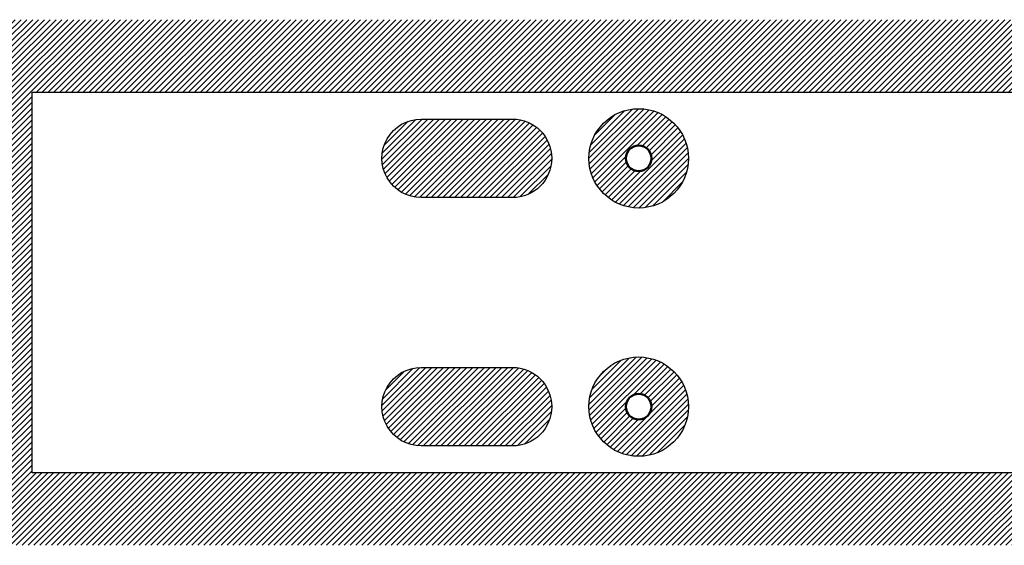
# Model space of a CAD drawing. Header units: millimetres. Extents: x 0 to 1830, y -127 to 0.
# Tile 4 of 6: x 918 to 1156, y -127 to 0. Entities that reach past the tile are written whole.
import ezdxf

# ---------------------------------------------------------------- set-up
doc = ezdxf.new("R2010")
doc.units = ezdxf.units.MM
for name, color, linetype, true_color in [('SkLO BORDER OF DRILLING AREA', 96, 'Continuous', 0x007f00), ('SkLO MOUNTING HOLES', 192, 'Continuous', 0x7d26cd), ('SkLO NO DRILLING AREA', 12, 'Continuous', 0xc80000)]:
    doc.layers.add(name, color=color, linetype=linetype, true_color=true_color)
pattern_1 = [(45, (11020.7304, 127), (-0.70710678, 0.70710678), [])]

msp = doc.modelspace()

# ---------------------------------------------------------------- hatches: boundary and pattern name
at = {"layer": 'SkLO NO DRILLING AREA'}
h = msp.add_hatch(dxfattribs=at)
h.set_pattern_fill('Hatch1', color=256, scale=8, angle=45, style=0, pattern_type=2)
h.set_pattern_definition([(45, (13048.8838, 254), (-0.70710678, 0.70710678), [])])
h.paths.add_polyline_path([(915, 0), (1830, 0), (1830, -127), (915, -127)], flags=0)
h.paths.add_polyline_path([(921, -17.5), (1812.5, -17.5), (1812.5, -109.5), (921, -109.5)], flags=0)
h = msp.add_hatch(dxfattribs=at)
h.set_pattern_fill('Hatch1', color=256, scale=8, angle=45, style=0, pattern_type=2)
h.set_pattern_definition(pattern_1)
h.paths.add_polyline_path([(1079.5, -33.5), (1079.5, -33.29), (1079.49, -33.08), (1079.48, -32.87), (1079.47, -32.67), (1079.45, -32.46), (1079.43, -32.25), (1079.41, -32.04), (1079.38, -31.83), (1079.35, -31.63), (1079.32, -31.42), (1079.28, -31.22), (1079.24, -31.01), (1079.19, -30.81), (1079.15, -30.6), (1079.09, -30.4), (1079.04, -30.2), (1078.98, -30), (1078.92, -29.8), (1078.85, -29.6), (1078.78, -29.41), (1078.71, -29.21), (1078.63, -29.02), (1078.55, -28.82), (1078.47, -28.63), (1078.38, -28.44), (1078.29, -28.25), (1078.2, -28.07), (1078.1, -27.88), (1078, -27.7), (1077.9, -27.52), (1077.8, -27.33), (1077.69, -27.16), (1077.57, -26.98), (1077.46, -26.81), (1077.34, -26.63), (1077.22, -26.46), (1077.1, -26.3), (1076.97, -26.13), (1076.84, -25.97), (1076.71, -25.8), (1076.57, -25.65), (1076.43, -25.49), (1076.29, -25.33), (1076.15, -25.18), (1076, -25.03), (1075.86, -24.89), (1075.7, -24.74), (1075.55, -24.6), (1075.39, -24.46), (1075.24, -24.33), (1075.07, -24.19), (1074.91, -24.06), (1074.75, -23.93), (1074.58, -23.81), (1074.41, -23.69), (1074.24, -23.57), (1074.06, -23.45), (1073.89, -23.34), (1073.71, -23.23), (1073.53, -23.13), (1073.35, -23.02), (1073.17, -22.92), (1072.98, -22.82), (1072.79, -22.73), (1072.61, -22.64), (1072.42, -22.55), (1072.22, -22.47), (1072.03, -22.39), (1071.84, -22.31), (1071.64, -22.24), (1071.45, -22.17), (1071.25, -22.1), (1071.05, -22.04), (1070.85, -21.98), (1070.65, -21.92), (1070.45, -21.87), (1070.24, -21.82), (1070.04, -21.77), (1069.83, -21.73), (1069.63, -21.69), (1069.42, -21.66), (1069.22, -21.62), (1069.01, -21.6), (1068.8, -21.57), (1068.59, -21.55), (1068.39, -21.53), (1068.18, -21.52), (1067.97, -21.51), (1067.76, -21.5), (1067.55, -21.5), (1067.34, -21.5), (1067.13, -21.51), (1066.93, -21.51), (1066.72, -21.53), (1066.51, -21.54), (1066.3, -21.56), (1066.09, -21.58), (1065.89, -21.61), (1065.68, -21.64), (1065.47, -21.67), (1065.27, -21.71), (1065.06, -21.75), (1064.86, -21.79), (1064.66, -21.84), (1064.45, -21.89), (1064.25, -21.95), (1064.05, -22.01), (1063.85, -22.07), (1063.65, -22.13), (1063.46, -22.2), (1063.26, -22.27), (1063.07, -22.35), (1062.87, -22.43), (1062.68, -22.51), (1062.49, -22.6), (1062.3, -22.69), (1062.11, -22.78), (1061.93, -22.87), (1061.74, -22.97), (1061.56, -23.07), (1061.38, -23.18), (1061.2, -23.29), (1061.02, -23.4), (1060.85, -23.51), (1060.68, -23.63), (1060.51, -23.75), (1060.34, -23.87), (1060.17, -24), (1060.01, -24.13), (1059.84, -24.26), (1059.68, -24.39), (1059.53, -24.53), (1059.37, -24.67), (1059.22, -24.81), (1059.07, -24.96), (1058.92, -25.11), (1058.78, -25.26), (1058.64, -25.41), (1058.5, -25.57), (1058.36, -25.72), (1058.23, -25.88), (1058.09, -26.05), (1057.97, -26.21), (1057.84, -26.38), (1057.72, -26.55), (1057.6, -26.72), (1057.48, -26.89), (1057.37, -27.07), (1057.26, -27.25), (1057.15, -27.42), (1057.05, -27.61), (1056.95, -27.79), (1056.85, -27.97), (1056.75, -28.16), (1056.66, -28.35), (1056.57, -28.54), (1056.49, -28.73), (1056.41, -28.92), (1056.33, -29.11), (1056.26, -29.31), (1056.18, -29.5), (1056.12, -29.7), (1056.05, -29.9), (1055.99, -30.1), (1055.93, -30.3), (1055.88, -30.5), (1055.83, -30.71), (1055.78, -30.91), (1055.74, -31.11), (1055.7, -31.32), (1055.66, -31.52), (1055.63, -31.73), (1055.6, -31.94), (1055.58, -32.15), (1055.55, -32.35), (1055.54, -32.56), (1055.52, -32.77), (1055.51, -32.98), (1055.5, -33.19), (1055.5, -33.4), (1055.5, -33.6), (1055.5, -33.81), (1055.51, -34.02), (1055.52, -34.23), (1055.54, -34.44), (1055.55, -34.65), (1055.58, -34.85), (1055.6, -35.06), (1055.63, -35.27), (1055.66, -35.48), (1055.7, -35.68), (1055.74, -35.89), (1055.78, -36.09), (1055.83, -36.29), (1055.88, -36.5), (1055.93, -36.7), (1055.99, -36.9), (1056.05, -37.1), (1056.12, -37.3), (1056.18, -37.5), (1056.26, -37.69), (1056.33, -37.89), (1056.41, -38.08), (1056.49, -38.27), (1056.57, -38.46), (1056.66, -38.65), (1056.75, -38.84), (1056.85, -39.03), (1056.95, -39.21), (1057.05, -39.39), (1057.15, -39.58), (1057.26, -39.75), (1057.37, -39.93), (1057.48, -40.11), (1057.6, -40.28), (1057.72, -40.45), (1057.84, -40.62), (1057.97, -40.79), (1058.09, -40.95), (1058.23, -41.12), (1058.36, -41.28), (1058.5, -41.43), (1058.64, -41.59), (1058.78, -41.74), (1058.92, -41.89), (1059.07, -42.04), (1059.22, -42.19), (1059.37, -42.33), (1059.53, -42.47), (1059.68, -42.61), (1059.84, -42.74), (1060.01, -42.87), (1060.17, -43), (1060.34, -43.13), (1060.51, -43.25), (1060.68, -43.37), (1060.85, -43.49), (1061.02, -43.6), (1061.2, -43.71), (1061.38, -43.82), (1061.56, -43.93), (1061.74, -44.03), (1061.93, -44.13), (1062.11, -44.22), (1062.3, -44.31), (1062.49, -44.4), (1062.68, -44.49), (1062.87, -44.57), (1063.07, -44.65), (1063.26, -44.73), (1063.46, -44.8), (1063.65, -44.87), (1063.85, -44.93), (1064.05, -44.99), (1064.25, -45.05), (1064.45, -45.11), (1064.66, -45.16), (1064.86, -45.21), (1065.06, -45.25), (1065.27, -45.29), (1065.47, -45.33), (1065.68, -45.36), (1065.89, -45.39), (1066.09, -45.42), (1066.3, -45.44), (1066.51, -45.46), (1066.72, -45.47), (1066.93, -45.49), (1067.13, -45.49), (1067.34, -45.5), (1067.55, -45.5), (1067.76, -45.5), (1067.97, -45.49), (1068.18, -45.48), (1068.39, -45.47), (1068.59, -45.45), (1068.8, -45.43), (1069.01, -45.4), (1069.22, -45.38), (1069.42, -45.34), (1069.63, -45.31), (1069.83, -45.27), (1070.04, -45.23), (1070.24, -45.18), (1070.45, -45.13), (1070.65, -45.08), (1070.85, -45.02), (1071.05, -44.96), (1071.25, -44.9), (1071.45, -44.83), (1071.64, -44.76), (1071.84, -44.69), (1072.03, -44.61), (1072.22, -44.53), (1072.42, -44.45), (1072.61, -44.36), (1072.79, -44.27), (1072.98, -44.18), (1073.17, -44.08), (1073.35, -43.98), (1073.53, -43.87), (1073.71, -43.77), (1073.89, -43.66), (1074.06, -43.55), (1074.24, -43.43), (1074.41, -43.31), (1074.58, -43.19), (1074.75, -43.07), (1074.91, -42.94), (1075.07, -42.81), (1075.24, -42.67), (1075.39, -42.54), (1075.55, -42.4), (1075.7, -42.26), (1075.86, -42.11), (1076, -41.97), (1076.15, -41.82), (1076.29, -41.67), (1076.43, -41.51), (1076.57, -41.35), (1076.71, -41.2), (1076.84, -41.03), (1076.97, -40.87), (1077.1, -40.7), (1077.22, -40.54), (1077.34, -40.37), (1077.46, -40.19), (1077.57, -40.02), (1077.69, -39.84), (1077.8, -39.67), (1077.9, -39.48), (1078, -39.3), (1078.1, -39.12), (1078.2, -38.93), (1078.29, -38.75), (1078.38, -38.56), (1078.47, -38.37), (1078.55, -38.18), (1078.63, -37.98), (1078.71, -37.79), (1078.78, -37.59), (1078.85, -37.4), (1078.92, -37.2), (1078.98, -37), (1079.04, -36.8), (1079.09, -36.6), (1079.15, -36.4), (1079.19, -36.19), (1079.24, -35.99), (1079.28, -35.78), (1079.32, -35.58), (1079.35, -35.37), (1079.38, -35.17), (1079.41, -34.96), (1079.43, -34.75), (1079.45, -34.54), (1079.47, -34.33), (1079.48, -34.13), (1079.49, -33.92), (1079.5, -33.71)], flags=0)
h.paths.add_polyline_path([(1070.6, -33.5), (1070.6, -33.55), (1070.6, -33.61), (1070.6, -33.66), (1070.59, -33.72), (1070.59, -33.77), (1070.58, -33.82), (1070.58, -33.88), (1070.57, -33.93), (1070.56, -33.98), (1070.55, -34.04), (1070.54, -34.09), (1070.53, -34.14), (1070.52, -34.2), (1070.51, -34.25), (1070.49, -34.3), (1070.48, -34.35), (1070.47, -34.4), (1070.45, -34.46), (1070.43, -34.51), (1070.41, -34.56), (1070.4, -34.61), (1070.38, -34.66), (1070.35, -34.71), (1070.33, -34.76), (1070.31, -34.81), (1070.29, -34.86), (1070.26, -34.9), (1070.24, -34.95), (1070.21, -35), (1070.19, -35.05), (1070.16, -35.09), (1070.13, -35.14), (1070.1, -35.18), (1070.07, -35.23), (1070.04, -35.27), (1070.01, -35.32), (1069.98, -35.36), (1069.95, -35.4), (1069.91, -35.45), (1069.88, -35.49), (1069.84, -35.53), (1069.81, -35.57), (1069.77, -35.61), (1069.73, -35.65), (1069.7, -35.69), (1069.66, -35.73), (1069.62, -35.76), (1069.58, -35.8), (1069.54, -35.83), (1069.5, -35.87), (1069.46, -35.9), (1069.41, -35.94), (1069.37, -35.97), (1069.33, -36), (1069.28, -36.03), (1069.24, -36.07), (1069.2, -36.1), (1069.15, -36.12), (1069.1, -36.15), (1069.06, -36.18), (1069.01, -36.21), (1068.96, -36.23), (1068.92, -36.26), (1068.87, -36.28), (1068.82, -36.31), (1068.77, -36.33), (1068.72, -36.35), (1068.67, -36.37), (1068.62, -36.39), (1068.57, -36.41), (1068.52, -36.43), (1068.47, -36.44), (1068.42, -36.46), (1068.37, -36.48), (1068.31, -36.49), (1068.26, -36.51), (1068.21, -36.52), (1068.16, -36.53), (1068.1, -36.54), (1068.05, -36.55), (1068, -36.56), (1067.94, -36.57), (1067.89, -36.58), (1067.84, -36.58), (1067.78, -36.59), (1067.73, -36.59), (1067.68, -36.6), (1067.62, -36.6), (1067.57, -36.6), (1067.51, -36.6), (1067.46, -36.6), (1067.41, -36.6), (1067.35, -36.6), (1067.3, -36.59), (1067.24, -36.59), (1067.19, -36.58), (1067.14, -36.58), (1067.08, -36.57), (1067.03, -36.56), (1066.98, -36.56), (1066.92, -36.55), (1066.87, -36.54), (1066.82, -36.52), (1066.77, -36.51), (1066.71, -36.5), (1066.66, -36.48), (1066.61, -36.47), (1066.56, -36.45), (1066.51, -36.44), (1066.46, -36.42), (1066.4, -36.4), (1066.35, -36.38), (1066.3, -36.36), (1066.25, -36.34), (1066.21, -36.32), (1066.16, -36.29), (1066.11, -36.27), (1066.06, -36.25), (1066.01, -36.22), (1065.97, -36.19), (1065.92, -36.17), (1065.87, -36.14), (1065.83, -36.11), (1065.78, -36.08), (1065.74, -36.05), (1065.69, -36.02), (1065.65, -35.99), (1065.61, -35.95), (1065.56, -35.92), (1065.52, -35.89), (1065.48, -35.85), (1065.44, -35.82), (1065.4, -35.78), (1065.36, -35.74), (1065.32, -35.71), (1065.28, -35.67), (1065.25, -35.63), (1065.21, -35.59), (1065.17, -35.55), (1065.14, -35.51), (1065.1, -35.47), (1065.07, -35.43), (1065.04, -35.38), (1065, -35.34), (1064.97, -35.3), (1064.94, -35.25), (1064.91, -35.21), (1064.88, -35.16), (1064.85, -35.12), (1064.83, -35.07), (1064.8, -35.02), (1064.77, -34.98), (1064.75, -34.93), (1064.72, -34.88), (1064.7, -34.83), (1064.68, -34.78), (1064.66, -34.73), (1064.63, -34.68), (1064.61, -34.63), (1064.6, -34.58), (1064.58, -34.53), (1064.56, -34.48), (1064.54, -34.43), (1064.53, -34.38), (1064.51, -34.33), (1064.5, -34.27), (1064.49, -34.22), (1064.47, -34.17), (1064.46, -34.12), (1064.45, -34.06), (1064.44, -34.01), (1064.43, -33.96), (1064.43, -33.9), (1064.42, -33.85), (1064.41, -33.8), (1064.41, -33.74), (1064.41, -33.69), (1064.4, -33.63), (1064.4, -33.58), (1064.4, -33.53), (1064.4, -33.47), (1064.4, -33.42), (1064.4, -33.37), (1064.41, -33.31), (1064.41, -33.26), (1064.41, -33.2), (1064.42, -33.15), (1064.43, -33.1), (1064.43, -33.04), (1064.44, -32.99), (1064.45, -32.94), (1064.46, -32.88), (1064.47, -32.83), (1064.49, -32.78), (1064.5, -32.73), (1064.51, -32.67), (1064.53, -32.62), (1064.54, -32.57), (1064.56, -32.52), (1064.58, -32.47), (1064.6, -32.42), (1064.61, -32.37), (1064.63, -32.32), (1064.66, -32.27), (1064.68, -32.22), (1064.7, -32.17), (1064.72, -32.12), (1064.75, -32.07), (1064.77, -32.02), (1064.8, -31.98), (1064.83, -31.93), (1064.85, -31.88), (1064.88, -31.84), (1064.91, -31.79), (1064.94, -31.75), (1064.97, -31.7), (1065, -31.66), (1065.04, -31.62), (1065.07, -31.57), (1065.1, -31.53), (1065.14, -31.49), (1065.17, -31.45), (1065.21, -31.41), (1065.25, -31.37), (1065.28, -31.33), (1065.32, -31.29), (1065.36, -31.26), (1065.4, -31.22), (1065.44, -31.18), (1065.48, -31.15), (1065.52, -31.11), (1065.56, -31.08), (1065.61, -31.05), (1065.65, -31.01), (1065.69, -30.98), (1065.74, -30.95), (1065.78, -30.92), (1065.83, -30.89), (1065.87, -30.86), (1065.92, -30.83), (1065.97, -30.81), (1066.01, -30.78), (1066.06, -30.75), (1066.11, -30.73), (1066.16, -30.71), (1066.21, -30.68), (1066.25, -30.66), (1066.3, -30.64), (1066.35, -30.62), (1066.4, -30.6), (1066.46, -30.58), (1066.51, -30.56), (1066.56, -30.55), (1066.61, -30.53), (1066.66, -30.52), (1066.71, -30.5), (1066.77, -30.49), (1066.82, -30.48), (1066.87, -30.46), (1066.92, -30.45), (1066.98, -30.44), (1067.03, -30.44), (1067.08, -30.43), (1067.14, -30.42), (1067.19, -30.42), (1067.24, -30.41), (1067.3, -30.41), (1067.35, -30.4), (1067.41, -30.4), (1067.46, -30.4), (1067.51, -30.4), (1067.57, -30.4), (1067.62, -30.4), (1067.68, -30.4), (1067.73, -30.41), (1067.78, -30.41), (1067.84, -30.42), (1067.89, -30.42), (1067.94, -30.43), (1068, -30.44), (1068.05, -30.45), (1068.1, -30.46), (1068.16, -30.47), (1068.21, -30.48), (1068.26, -30.49), (1068.31, -30.51), (1068.37, -30.52), (1068.42, -30.54), (1068.47, -30.56), (1068.52, -30.57), (1068.57, -30.59), (1068.62, -30.61), (1068.67, -30.63), (1068.72, -30.65), (1068.77, -30.67), (1068.82, -30.69), (1068.87, -30.72), (1068.92, -30.74), (1068.96, -30.77), (1069.01, -30.79), (1069.06, -30.82), (1069.1, -30.85), (1069.15, -30.88), (1069.2, -30.9), (1069.24, -30.93), (1069.28, -30.97), (1069.33, -31), (1069.37, -31.03), (1069.41, -31.06), (1069.46, -31.1), (1069.5, -31.13), (1069.54, -31.17), (1069.58, -31.2), (1069.62, -31.24), (1069.66, -31.27), (1069.7, -31.31), (1069.73, -31.35), (1069.77, -31.39), (1069.81, -31.43), (1069.84, -31.47), (1069.88, -31.51), (1069.91, -31.55), (1069.95, -31.6), (1069.98, -31.64), (1070.01, -31.68), (1070.04, -31.73), (1070.07, -31.77), (1070.1, -31.82), (1070.13, -31.86), (1070.16, -31.91), (1070.19, -31.95), (1070.21, -32), (1070.24, -32.05), (1070.26, -32.1), (1070.29, -32.14), (1070.31, -32.19), (1070.33, -32.24), (1070.35, -32.29), (1070.38, -32.34), (1070.4, -32.39), (1070.41, -32.44), (1070.43, -32.49), (1070.45, -32.54), (1070.47, -32.6), (1070.48, -32.65), (1070.49, -32.7), (1070.51, -32.75), (1070.52, -32.8), (1070.53, -32.86), (1070.54, -32.91), (1070.55, -32.96), (1070.56, -33.02), (1070.57, -33.07), (1070.58, -33.12), (1070.58, -33.18), (1070.59, -33.23), (1070.59, -33.28), (1070.6, -33.34), (1070.6, -33.39), (1070.6, -33.45)], flags=0)
h = msp.add_hatch(dxfattribs=at)
h.set_pattern_fill('Hatch1', color=256, scale=8, angle=45, style=0, pattern_type=2)
h.set_pattern_definition([(45, (13048.8838, 259), (-0.70710678, 0.70710678), [])])
h.paths.add_polyline_path([(1015, -24), (1037, -24), (1037.11, -24), (1037.23, -24), (1037.34, -24.01), (1037.46, -24.01), (1037.57, -24.02), (1037.69, -24.02), (1037.8, -24.03), (1037.92, -24.04), (1038.03, -24.06), (1038.15, -24.07), (1038.26, -24.08), (1038.38, -24.1), (1038.49, -24.12), (1038.61, -24.14), (1038.72, -24.16), (1038.84, -24.18), (1038.95, -24.2), (1039.06, -24.23), (1039.18, -24.25), (1039.29, -24.28), (1039.41, -24.31), (1039.52, -24.34), (1039.63, -24.37), (1039.75, -24.41), (1039.86, -24.44), (1039.97, -24.48), (1040.08, -24.51), (1040.19, -24.55), (1040.31, -24.59), (1040.42, -24.64), (1040.53, -24.68), (1040.64, -24.72), (1040.74, -24.77), (1040.85, -24.82), (1040.96, -24.86), (1041.07, -24.91), (1041.17, -24.97), (1041.28, -25.02), (1041.38, -25.07), (1041.49, -25.13), (1041.59, -25.18), (1041.69, -25.24), (1041.8, -25.3), (1041.9, -25.36), (1042, -25.42), (1042.1, -25.48), (1042.2, -25.55), (1042.29, -25.61), (1042.39, -25.68), (1042.49, -25.74), (1042.58, -25.81), (1042.67, -25.88), (1042.77, -25.95), (1042.86, -26.02), (1042.95, -26.09), (1043.04, -26.17), (1043.13, -26.24), (1043.22, -26.32), (1043.3, -26.39), (1043.39, -26.47), (1043.47, -26.55), (1043.55, -26.62), (1043.64, -26.7), (1043.72, -26.78), (1043.8, -26.86), (1043.88, -26.95), (1043.95, -27.03), (1044.03, -27.11), (1044.11, -27.2), (1044.18, -27.28), (1044.26, -27.37), (1044.33, -27.46), (1044.41, -27.55), (1044.48, -27.64), (1044.55, -27.73), (1044.62, -27.83), (1044.69, -27.92), (1044.76, -28.01), (1044.82, -28.11), (1044.89, -28.21), (1044.95, -28.3), (1045.02, -28.4), (1045.08, -28.5), (1045.14, -28.6), (1045.2, -28.7), (1045.26, -28.81), (1045.32, -28.91), (1045.37, -29.01), (1045.43, -29.12), (1045.48, -29.22), (1045.53, -29.33), (1045.59, -29.43), (1045.64, -29.54), (1045.68, -29.65), (1045.73, -29.76), (1045.78, -29.86), (1045.82, -29.97), (1045.86, -30.08), (1045.91, -30.19), (1045.95, -30.31), (1045.99, -30.42), (1046.02, -30.53), (1046.06, -30.64), (1046.09, -30.75), (1046.13, -30.87), (1046.16, -30.98), (1046.19, -31.09), (1046.22, -31.21), (1046.25, -31.32), (1046.27, -31.44), (1046.3, -31.55), (1046.32, -31.66), (1046.34, -31.78), (1046.36, -31.89), (1046.38, -32.01), (1046.4, -32.12), (1046.42, -32.24), (1046.43, -32.35), (1046.44, -32.47), (1046.46, -32.58), (1046.47, -32.7), (1046.48, -32.81), (1046.48, -32.93), (1046.49, -33.04), (1046.49, -33.16), (1046.5, -33.27), (1046.5, -33.39), (1046.5, -33.5), (1046.5, -33.61), (1046.5, -33.73), (1046.49, -33.84), (1046.49, -33.96), (1046.48, -34.07), (1046.48, -34.19), (1046.47, -34.3), (1046.46, -34.42), (1046.44, -34.53), (1046.43, -34.65), (1046.42, -34.76), (1046.4, -34.88), (1046.38, -34.99), (1046.36, -35.11), (1046.34, -35.22), (1046.32, -35.34), (1046.3, -35.45), (1046.27, -35.56), (1046.25, -35.68), (1046.22, -35.79), (1046.19, -35.91), (1046.16, -36.02), (1046.13, -36.13), (1046.09, -36.25), (1046.06, -36.36), (1046.02, -36.47), (1045.99, -36.58), (1045.95, -36.69), (1045.91, -36.81), (1045.86, -36.92), (1045.82, -37.03), (1045.78, -37.14), (1045.73, -37.24), (1045.68, -37.35), (1045.64, -37.46), (1045.59, -37.57), (1045.53, -37.67), (1045.48, -37.78), (1045.43, -37.88), (1045.37, -37.99), (1045.32, -38.09), (1045.26, -38.19), (1045.2, -38.3), (1045.14, -38.4), (1045.08, -38.5), (1045.02, -38.6), (1044.95, -38.7), (1044.89, -38.79), (1044.82, -38.89), (1044.76, -38.99), (1044.69, -39.08), (1044.62, -39.17), (1044.55, -39.27), (1044.48, -39.36), (1044.41, -39.45), (1044.33, -39.54), (1044.26, -39.63), (1044.18, -39.72), (1044.11, -39.8), (1044.03, -39.89), (1043.95, -39.97), (1043.88, -40.05), (1043.8, -40.14), (1043.72, -40.22), (1043.64, -40.3), (1043.55, -40.38), (1043.47, -40.45), (1043.39, -40.53), (1043.3, -40.61), (1043.22, -40.68), (1043.13, -40.76), (1043.04, -40.83), (1042.95, -40.91), (1042.86, -40.98), (1042.77, -41.05), (1042.67, -41.12), (1042.58, -41.19), (1042.49, -41.26), (1042.39, -41.32), (1042.29, -41.39), (1042.2, -41.45), (1042.1, -41.52), (1042, -41.58), (1041.9, -41.64), (1041.8, -41.7), (1041.69, -41.76), (1041.59, -41.82), (1041.49, -41.87), (1041.38, -41.93), (1041.28, -41.98), (1041.17, -42.03), (1041.07, -42.09), (1040.96, -42.14), (1040.85, -42.18), (1040.74, -42.23), (1040.64, -42.28), (1040.53, -42.32), (1040.42, -42.36), (1040.31, -42.41), (1040.19, -42.45), (1040.08, -42.49), (1039.97, -42.52), (1039.86, -42.56), (1039.75, -42.59), (1039.63, -42.63), (1039.52, -42.66), (1039.41, -42.69), (1039.29, -42.72), (1039.18, -42.75), (1039.06, -42.77), (1038.95, -42.8), (1038.84, -42.82), (1038.72, -42.84), (1038.61, -42.86), (1038.49, -42.88), (1038.38, -42.9), (1038.26, -42.92), (1038.15, -42.93), (1038.03, -42.94), (1037.92, -42.96), (1037.8, -42.97), (1037.69, -42.98), (1037.57, -42.98), (1037.46, -42.99), (1037.34, -42.99), (1037.23, -43), (1037.11, -43), (1037, -43), (1015, -43), (1014.89, -43), (1014.77, -43), (1014.66, -42.99), (1014.54, -42.99), (1014.43, -42.98), (1014.31, -42.98), (1014.2, -42.97), (1014.08, -42.96), (1013.97, -42.94), (1013.85, -42.93), (1013.74, -42.92), (1013.62, -42.9), (1013.51, -42.88), (1013.39, -42.86), (1013.28, -42.84), (1013.16, -42.82), (1013.05, -42.8), (1012.94, -42.77), (1012.82, -42.75), (1012.71, -42.72), (1012.59, -42.69), (1012.48, -42.66), (1012.37, -42.63), (1012.25, -42.59), (1012.14, -42.56), (1012.03, -42.52), (1011.92, -42.49), (1011.81, -42.45), (1011.69, -42.41), (1011.58, -42.36), (1011.47, -42.32), (1011.36, -42.28), (1011.26, -42.23), (1011.15, -42.18), (1011.04, -42.14), (1010.93, -42.09), (1010.83, -42.03), (1010.72, -41.98), (1010.62, -41.93), (1010.51, -41.87), (1010.41, -41.82), (1010.31, -41.76), (1010.2, -41.7), (1010.1, -41.64), (1010, -41.58), (1009.9, -41.52), (1009.8, -41.45), (1009.71, -41.39), (1009.61, -41.32), (1009.51, -41.26), (1009.42, -41.19), (1009.33, -41.12), (1009.23, -41.05), (1009.14, -40.98), (1009.05, -40.91), (1008.96, -40.83), (1008.87, -40.76), (1008.78, -40.68), (1008.7, -40.61), (1008.61, -40.53), (1008.53, -40.45), (1008.45, -40.38), (1008.36, -40.3), (1008.28, -40.22), (1008.2, -40.14), (1008.12, -40.05), (1008.05, -39.97), (1007.97, -39.89), (1007.89, -39.8), (1007.82, -39.72), (1007.74, -39.63), (1007.67, -39.54), (1007.59, -39.45), (1007.52, -39.36), (1007.45, -39.27), (1007.38, -39.17), (1007.31, -39.08), (1007.24, -38.99), (1007.18, -38.89), (1007.11, -38.79), (1007.05, -38.7), (1006.98, -38.6), (1006.92, -38.5), (1006.86, -38.4), (1006.8, -38.3), (1006.74, -38.19), (1006.68, -38.09), (1006.63, -37.99), (1006.57, -37.88), (1006.52, -37.78), (1006.47, -37.67), (1006.41, -37.57), (1006.36, -37.46), (1006.32, -37.35), (1006.27, -37.24), (1006.22, -37.14), (1006.18, -37.03), (1006.14, -36.92), (1006.09, -36.81), (1006.05, -36.69), (1006.01, -36.58), (1005.98, -36.47), (1005.94, -36.36), (1005.91, -36.25), (1005.87, -36.13), (1005.84, -36.02), (1005.81, -35.91), (1005.78, -35.79), (1005.75, -35.68), (1005.73, -35.56), (1005.7, -35.45), (1005.68, -35.34), (1005.66, -35.22), (1005.64, -35.11), (1005.62, -34.99), (1005.6, -34.88), (1005.58, -34.76), (1005.57, -34.65), (1005.56, -34.53), (1005.54, -34.42), (1005.53, -34.3), (1005.52, -34.19), (1005.52, -34.07), (1005.51, -33.96), (1005.51, -33.84), (1005.5, -33.73), (1005.5, -33.61), (1005.5, -33.5), (1005.5, -33.39), (1005.5, -33.27), (1005.51, -33.16), (1005.51, -33.04), (1005.52, -32.93), (1005.52, -32.81), (1005.53, -32.7), (1005.54, -32.58), (1005.56, -32.47), (1005.57, -32.35), (1005.58, -32.24), (1005.6, -32.12), (1005.62, -32.01), (1005.64, -31.89), (1005.66, -31.78), (1005.68, -31.66), (1005.7, -31.55), (1005.73, -31.44), (1005.75, -31.32), (1005.78, -31.21), (1005.81, -31.09), (1005.84, -30.98), (1005.87, -30.87), (1005.91, -30.75), (1005.94, -30.64), (1005.98, -30.53), (1006.01, -30.42), (1006.05, -30.31), (1006.09, -30.19), (1006.14, -30.08), (1006.18, -29.97), (1006.22, -29.86), (1006.27, -29.76), (1006.32, -29.65), (1006.36, -29.54), (1006.41, -29.43), (1006.47, -29.33), (1006.52, -29.22), (1006.57, -29.12), (1006.63, -29.01), (1006.68, -28.91), (1006.74, -28.81), (1006.8, -28.7), (1006.86, -28.6), (1006.92, -28.5), (1006.98, -28.4), (1007.05, -28.3), (1007.11, -28.21), (1007.18, -28.11), (1007.24, -28.01), (1007.31, -27.92), (1007.38, -27.83), (1007.45, -27.73), (1007.52, -27.64), (1007.59, -27.55), (1007.67, -27.46), (1007.74, -27.37), (1007.82, -27.28), (1007.89, -27.2), (1007.97, -27.11), (1008.05, -27.03), (1008.12, -26.95), (1008.2, -26.86), (1008.28, -26.78), (1008.36, -26.7), (1008.45, -26.62), (1008.53, -26.55), (1008.61, -26.47), (1008.7, -26.39), (1008.78, -26.32), (1008.87, -26.24), (1008.96, -26.17), (1009.05, -26.09), (1009.14, -26.02), (1009.23, -25.95), (1009.33, -25.88), (1009.42, -25.81), (1009.51, -25.74), (1009.61, -25.68), (1009.71, -25.61), (1009.8, -25.55), (1009.9, -25.48), (1010, -25.42), (1010.1, -25.36), (1010.2, -25.3), (1010.31, -25.24), (1010.41, -25.18), (1010.51, -25.13), (1010.62, -25.07), (1010.72, -25.02), (1010.83, -24.97), (1010.93, -24.91), (1011.04, -24.86), (1011.15, -24.82), (1011.26, -24.77), (1011.36, -24.72), (1011.47, -24.68), (1011.58, -24.64), (1011.69, -24.59), (1011.81, -24.55), (1011.92, -24.51), (1012.03, -24.48), (1012.14, -24.44), (1012.25, -24.41), (1012.37, -24.37), (1012.48, -24.34), (1012.59, -24.31), (1012.71, -24.28), (1012.82, -24.25), (1012.94, -24.23), (1013.05, -24.2), (1013.16, -24.18), (1013.28, -24.16), (1013.39, -24.14), (1013.51, -24.12), (1013.62, -24.1), (1013.74, -24.08), (1013.85, -24.07), (1013.97, -24.06), (1014.08, -24.04), (1014.2, -24.03), (1014.31, -24.02), (1014.43, -24.02), (1014.54, -24.01), (1014.66, -24.01), (1014.77, -24), (1014.89, -24)], flags=0)
h = msp.add_hatch(dxfattribs=at)
h.set_pattern_fill('Hatch1', color=256, scale=8, angle=45, style=0, pattern_type=2)
h.set_pattern_definition(pattern_1)
h.paths.add_polyline_path([(1079.5, -93.5), (1079.5, -93.29), (1079.49, -93.08), (1079.48, -92.87), (1079.47, -92.67), (1079.45, -92.46), (1079.43, -92.25), (1079.41, -92.04), (1079.38, -91.83), (1079.35, -91.63), (1079.32, -91.42), (1079.28, -91.22), (1079.24, -91.01), (1079.19, -90.81), (1079.15, -90.6), (1079.09, -90.4), (1079.04, -90.2), (1078.98, -90), (1078.92, -89.8), (1078.85, -89.6), (1078.78, -89.41), (1078.71, -89.21), (1078.63, -89.02), (1078.55, -88.82), (1078.47, -88.63), (1078.38, -88.44), (1078.29, -88.25), (1078.2, -88.07), (1078.1, -87.88), (1078, -87.7), (1077.9, -87.52), (1077.8, -87.33), (1077.69, -87.16), (1077.57, -86.98), (1077.46, -86.81), (1077.34, -86.63), (1077.22, -86.46), (1077.1, -86.3), (1076.97, -86.13), (1076.84, -85.97), (1076.71, -85.8), (1076.57, -85.65), (1076.43, -85.49), (1076.29, -85.33), (1076.15, -85.18), (1076, -85.03), (1075.86, -84.89), (1075.7, -84.74), (1075.55, -84.6), (1075.39, -84.46), (1075.24, -84.33), (1075.07, -84.19), (1074.91, -84.06), (1074.75, -83.93), (1074.58, -83.81), (1074.41, -83.69), (1074.24, -83.57), (1074.06, -83.45), (1073.89, -83.34), (1073.71, -83.23), (1073.53, -83.13), (1073.35, -83.02), (1073.17, -82.92), (1072.98, -82.82), (1072.79, -82.73), (1072.61, -82.64), (1072.42, -82.55), (1072.22, -82.47), (1072.03, -82.39), (1071.84, -82.31), (1071.64, -82.24), (1071.45, -82.17), (1071.25, -82.1), (1071.05, -82.04), (1070.85, -81.98), (1070.65, -81.92), (1070.45, -81.87), (1070.24, -81.82), (1070.04, -81.77), (1069.83, -81.73), (1069.63, -81.69), (1069.42, -81.66), (1069.22, -81.62), (1069.01, -81.6), (1068.8, -81.57), (1068.59, -81.55), (1068.39, -81.53), (1068.18, -81.52), (1067.97, -81.51), (1067.76, -81.5), (1067.55, -81.5), (1067.34, -81.5), (1067.13, -81.51), (1066.93, -81.51), (1066.72, -81.53), (1066.51, -81.54), (1066.3, -81.56), (1066.09, -81.58), (1065.89, -81.61), (1065.68, -81.64), (1065.47, -81.67), (1065.27, -81.71), (1065.06, -81.75), (1064.86, -81.79), (1064.66, -81.84), (1064.45, -81.89), (1064.25, -81.95), (1064.05, -82.01), (1063.85, -82.07), (1063.65, -82.13), (1063.46, -82.2), (1063.26, -82.27), (1063.07, -82.35), (1062.87, -82.43), (1062.68, -82.51), (1062.49, -82.6), (1062.3, -82.69), (1062.11, -82.78), (1061.93, -82.87), (1061.74, -82.97), (1061.56, -83.07), (1061.38, -83.18), (1061.2, -83.29), (1061.02, -83.4), (1060.85, -83.51), (1060.68, -83.63), (1060.51, -83.75), (1060.34, -83.87), (1060.17, -84), (1060.01, -84.13), (1059.84, -84.26), (1059.68, -84.39), (1059.53, -84.53), (1059.37, -84.67), (1059.22, -84.81), (1059.07, -84.96), (1058.92, -85.11), (1058.78, -85.26), (1058.64, -85.41), (1058.5, -85.57), (1058.36, -85.72), (1058.23, -85.88), (1058.09, -86.05), (1057.97, -86.21), (1057.84, -86.38), (1057.72, -86.55), (1057.6, -86.72), (1057.48, -86.89), (1057.37, -87.07), (1057.26, -87.25), (1057.15, -87.42), (1057.05, -87.61), (1056.95, -87.79), (1056.85, -87.97), (1056.75, -88.16), (1056.66, -88.35), (1056.57, -88.54), (1056.49, -88.73), (1056.41, -88.92), (1056.33, -89.11), (1056.26, -89.31), (1056.18, -89.5), (1056.12, -89.7), (1056.05, -89.9), (1055.99, -90.1), (1055.93, -90.3), (1055.88, -90.5), (1055.83, -90.71), (1055.78, -90.91), (1055.74, -91.11), (1055.7, -91.32), (1055.66, -91.52), (1055.63, -91.73), (1055.6, -91.94), (1055.58, -92.15), (1055.55, -92.35), (1055.54, -92.56), (1055.52, -92.77), (1055.51, -92.98), (1055.5, -93.19), (1055.5, -93.4), (1055.5, -93.6), (1055.5, -93.81), (1055.51, -94.02), (1055.52, -94.23), (1055.54, -94.44), (1055.55, -94.65), (1055.58, -94.85), (1055.6, -95.06), (1055.63, -95.27), (1055.66, -95.48), (1055.7, -95.68), (1055.74, -95.89), (1055.78, -96.09), (1055.83, -96.29), (1055.88, -96.5), (1055.93, -96.7), (1055.99, -96.9), (1056.05, -97.1), (1056.12, -97.3), (1056.18, -97.5), (1056.26, -97.69), (1056.33, -97.89), (1056.41, -98.08), (1056.49, -98.27), (1056.57, -98.46), (1056.66, -98.65), (1056.75, -98.84), (1056.85, -99.03), (1056.95, -99.21), (1057.05, -99.39), (1057.15, -99.58), (1057.26, -99.75), (1057.37, -99.93), (1057.48, -100.11), (1057.6, -100.28), (1057.72, -100.45), (1057.84, -100.62), (1057.97, -100.79), (1058.09, -100.95), (1058.23, -101.12), (1058.36, -101.28), (1058.5, -101.43), (1058.64, -101.59), (1058.78, -101.74), (1058.92, -101.89), (1059.07, -102.04), (1059.22, -102.19), (1059.37, -102.33), (1059.53, -102.47), (1059.68, -102.61), (1059.84, -102.74), (1060.01, -102.87), (1060.17, -103), (1060.34, -103.13), (1060.51, -103.25), (1060.68, -103.37), (1060.85, -103.49), (1061.02, -103.6), (1061.2, -103.71), (1061.38, -103.82), (1061.56, -103.93), (1061.74, -104.03), (1061.93, -104.13), (1062.11, -104.22), (1062.3, -104.31), (1062.49, -104.4), (1062.68, -104.49), (1062.87, -104.57), (1063.07, -104.65), (1063.26, -104.73), (1063.46, -104.8), (1063.65, -104.87), (1063.85, -104.93), (1064.05, -104.99), (1064.25, -105.05), (1064.45, -105.11), (1064.66, -105.16), (1064.86, -105.21), (1065.06, -105.25), (1065.27, -105.29), (1065.47, -105.33), (1065.68, -105.36), (1065.89, -105.39), (1066.09, -105.42), (1066.3, -105.44), (1066.51, -105.46), (1066.72, -105.47), (1066.93, -105.49), (1067.13, -105.49), (1067.34, -105.5), (1067.55, -105.5), (1067.76, -105.5), (1067.97, -105.49), (1068.18, -105.48), (1068.39, -105.47), (1068.59, -105.45), (1068.8, -105.43), (1069.01, -105.4), (1069.22, -105.38), (1069.42, -105.34), (1069.63, -105.31), (1069.83, -105.27), (1070.04, -105.23), (1070.24, -105.18), (1070.45, -105.13), (1070.65, -105.08), (1070.85, -105.02), (1071.05, -104.96), (1071.25, -104.9), (1071.45, -104.83), (1071.64, -104.76), (1071.84, -104.69), (1072.03, -104.61), (1072.22, -104.53), (1072.42, -104.45), (1072.61, -104.36), (1072.79, -104.27), (1072.98, -104.18), (1073.17, -104.08), (1073.35, -103.98), (1073.53, -103.87), (1073.71, -103.77), (1073.89, -103.66), (1074.06, -103.55), (1074.24, -103.43), (1074.41, -103.31), (1074.58, -103.19), (1074.75, -103.07), (1074.91, -102.94), (1075.07, -102.81), (1075.24, -102.67), (1075.39, -102.54), (1075.55, -102.4), (1075.7, -102.26), (1075.86, -102.11), (1076, -101.97), (1076.15, -101.82), (1076.29, -101.67), (1076.43, -101.51), (1076.57, -101.35), (1076.71, -101.2), (1076.84, -101.03), (1076.97, -100.87), (1077.1, -100.7), (1077.22, -100.54), (1077.34, -100.37), (1077.46, -100.19), (1077.57, -100.02), (1077.69, -99.84), (1077.8, -99.67), (1077.9, -99.48), (1078, -99.3), (1078.1, -99.12), (1078.2, -98.93), (1078.29, -98.75), (1078.38, -98.56), (1078.47, -98.37), (1078.55, -98.18), (1078.63, -97.98), (1078.71, -97.79), (1078.78, -97.59), (1078.85, -97.4), (1078.92, -97.2), (1078.98, -97), (1079.04, -96.8), (1079.09, -96.6), (1079.15, -96.4), (1079.19, -96.19), (1079.24, -95.99), (1079.28, -95.78), (1079.32, -95.58), (1079.35, -95.37), (1079.38, -95.17), (1079.41, -94.96), (1079.43, -94.75), (1079.45, -94.54), (1079.47, -94.33), (1079.48, -94.13), (1079.49, -93.92), (1079.5, -93.71)], flags=0)
h.paths.add_polyline_path([(1070.6, -93.5), (1070.6, -93.55), (1070.6, -93.61), (1070.6, -93.66), (1070.59, -93.72), (1070.59, -93.77), (1070.58, -93.82), (1070.58, -93.88), (1070.57, -93.93), (1070.56, -93.98), (1070.55, -94.04), (1070.54, -94.09), (1070.53, -94.14), (1070.52, -94.2), (1070.51, -94.25), (1070.49, -94.3), (1070.48, -94.35), (1070.47, -94.4), (1070.45, -94.46), (1070.43, -94.51), (1070.41, -94.56), (1070.4, -94.61), (1070.38, -94.66), (1070.35, -94.71), (1070.33, -94.76), (1070.31, -94.81), (1070.29, -94.86), (1070.26, -94.9), (1070.24, -94.95), (1070.21, -95), (1070.19, -95.05), (1070.16, -95.09), (1070.13, -95.14), (1070.1, -95.18), (1070.07, -95.23), (1070.04, -95.27), (1070.01, -95.32), (1069.98, -95.36), (1069.95, -95.4), (1069.91, -95.45), (1069.88, -95.49), (1069.84, -95.53), (1069.81, -95.57), (1069.77, -95.61), (1069.73, -95.65), (1069.7, -95.69), (1069.66, -95.73), (1069.62, -95.76), (1069.58, -95.8), (1069.54, -95.83), (1069.5, -95.87), (1069.46, -95.9), (1069.41, -95.94), (1069.37, -95.97), (1069.33, -96), (1069.28, -96.03), (1069.24, -96.07), (1069.2, -96.1), (1069.15, -96.12), (1069.1, -96.15), (1069.06, -96.18), (1069.01, -96.21), (1068.96, -96.23), (1068.92, -96.26), (1068.87, -96.28), (1068.82, -96.31), (1068.77, -96.33), (1068.72, -96.35), (1068.67, -96.37), (1068.62, -96.39), (1068.57, -96.41), (1068.52, -96.43), (1068.47, -96.44), (1068.42, -96.46), (1068.37, -96.48), (1068.31, -96.49), (1068.26, -96.51), (1068.21, -96.52), (1068.16, -96.53), (1068.1, -96.54), (1068.05, -96.55), (1068, -96.56), (1067.94, -96.57), (1067.89, -96.58), (1067.84, -96.58), (1067.78, -96.59), (1067.73, -96.59), (1067.68, -96.6), (1067.62, -96.6), (1067.57, -96.6), (1067.51, -96.6), (1067.46, -96.6), (1067.41, -96.6), (1067.35, -96.6), (1067.3, -96.59), (1067.24, -96.59), (1067.19, -96.58), (1067.14, -96.58), (1067.08, -96.57), (1067.03, -96.56), (1066.98, -96.56), (1066.92, -96.55), (1066.87, -96.54), (1066.82, -96.52), (1066.77, -96.51), (1066.71, -96.5), (1066.66, -96.48), (1066.61, -96.47), (1066.56, -96.45), (1066.51, -96.44), (1066.46, -96.42), (1066.4, -96.4), (1066.35, -96.38), (1066.3, -96.36), (1066.25, -96.34), (1066.21, -96.32), (1066.16, -96.29), (1066.11, -96.27), (1066.06, -96.25), (1066.01, -96.22), (1065.97, -96.19), (1065.92, -96.17), (1065.87, -96.14), (1065.83, -96.11), (1065.78, -96.08), (1065.74, -96.05), (1065.69, -96.02), (1065.65, -95.99), (1065.61, -95.95), (1065.56, -95.92), (1065.52, -95.89), (1065.48, -95.85), (1065.44, -95.82), (1065.4, -95.78), (1065.36, -95.74), (1065.32, -95.71), (1065.28, -95.67), (1065.25, -95.63), (1065.21, -95.59), (1065.17, -95.55), (1065.14, -95.51), (1065.1, -95.47), (1065.07, -95.43), (1065.04, -95.38), (1065, -95.34), (1064.97, -95.3), (1064.94, -95.25), (1064.91, -95.21), (1064.88, -95.16), (1064.85, -95.12), (1064.83, -95.07), (1064.8, -95.02), (1064.77, -94.98), (1064.75, -94.93), (1064.72, -94.88), (1064.7, -94.83), (1064.68, -94.78), (1064.66, -94.73), (1064.63, -94.68), (1064.61, -94.63), (1064.6, -94.58), (1064.58, -94.53), (1064.56, -94.48), (1064.54, -94.43), (1064.53, -94.38), (1064.51, -94.33), (1064.5, -94.27), (1064.49, -94.22), (1064.47, -94.17), (1064.46, -94.12), (1064.45, -94.06), (1064.44, -94.01), (1064.43, -93.96), (1064.43, -93.9), (1064.42, -93.85), (1064.41, -93.8), (1064.41, -93.74), (1064.41, -93.69), (1064.4, -93.63), (1064.4, -93.58), (1064.4, -93.53), (1064.4, -93.47), (1064.4, -93.42), (1064.4, -93.37), (1064.41, -93.31), (1064.41, -93.26), (1064.41, -93.2), (1064.42, -93.15), (1064.43, -93.1), (1064.43, -93.04), (1064.44, -92.99), (1064.45, -92.94), (1064.46, -92.88), (1064.47, -92.83), (1064.49, -92.78), (1064.5, -92.73), (1064.51, -92.67), (1064.53, -92.62), (1064.54, -92.57), (1064.56, -92.52), (1064.58, -92.47), (1064.6, -92.42), (1064.61, -92.37), (1064.63, -92.32), (1064.66, -92.27), (1064.68, -92.22), (1064.7, -92.17), (1064.72, -92.12), (1064.75, -92.07), (1064.77, -92.02), (1064.8, -91.98), (1064.83, -91.93), (1064.85, -91.88), (1064.88, -91.84), (1064.91, -91.79), (1064.94, -91.75), (1064.97, -91.7), (1065, -91.66), (1065.04, -91.62), (1065.07, -91.57), (1065.1, -91.53), (1065.14, -91.49), (1065.17, -91.45), (1065.21, -91.41), (1065.25, -91.37), (1065.28, -91.33), (1065.32, -91.29), (1065.36, -91.26), (1065.4, -91.22), (1065.44, -91.18), (1065.48, -91.15), (1065.52, -91.11), (1065.56, -91.08), (1065.61, -91.05), (1065.65, -91.01), (1065.69, -90.98), (1065.74, -90.95), (1065.78, -90.92), (1065.83, -90.89), (1065.87, -90.86), (1065.92, -90.83), (1065.97, -90.81), (1066.01, -90.78), (1066.06, -90.75), (1066.11, -90.73), (1066.16, -90.71), (1066.21, -90.68), (1066.25, -90.66), (1066.3, -90.64), (1066.35, -90.62), (1066.4, -90.6), (1066.46, -90.58), (1066.51, -90.56), (1066.56, -90.55), (1066.61, -90.53), (1066.66, -90.52), (1066.71, -90.5), (1066.77, -90.49), (1066.82, -90.48), (1066.87, -90.46), (1066.92, -90.45), (1066.98, -90.44), (1067.03, -90.44), (1067.08, -90.43), (1067.14, -90.42), (1067.19, -90.42), (1067.24, -90.41), (1067.3, -90.41), (1067.35, -90.4), (1067.41, -90.4), (1067.46, -90.4), (1067.51, -90.4), (1067.57, -90.4), (1067.62, -90.4), (1067.68, -90.4), (1067.73, -90.41), (1067.78, -90.41), (1067.84, -90.42), (1067.89, -90.42), (1067.94, -90.43), (1068, -90.44), (1068.05, -90.45), (1068.1, -90.46), (1068.16, -90.47), (1068.21, -90.48), (1068.26, -90.49), (1068.31, -90.51), (1068.37, -90.52), (1068.42, -90.54), (1068.47, -90.56), (1068.52, -90.57), (1068.57, -90.59), (1068.62, -90.61), (1068.67, -90.63), (1068.72, -90.65), (1068.77, -90.67), (1068.82, -90.69), (1068.87, -90.72), (1068.92, -90.74), (1068.96, -90.77), (1069.01, -90.79), (1069.06, -90.82), (1069.1, -90.85), (1069.15, -90.88), (1069.2, -90.9), (1069.24, -90.93), (1069.28, -90.97), (1069.33, -91), (1069.37, -91.03), (1069.41, -91.06), (1069.46, -91.1), (1069.5, -91.13), (1069.54, -91.17), (1069.58, -91.2), (1069.62, -91.24), (1069.66, -91.27), (1069.7, -91.31), (1069.73, -91.35), (1069.77, -91.39), (1069.81, -91.43), (1069.84, -91.47), (1069.88, -91.51), (1069.91, -91.55), (1069.95, -91.6), (1069.98, -91.64), (1070.01, -91.68), (1070.04, -91.73), (1070.07, -91.77), (1070.1, -91.82), (1070.13, -91.86), (1070.16, -91.91), (1070.19, -91.95), (1070.21, -92), (1070.24, -92.05), (1070.26, -92.1), (1070.29, -92.14), (1070.31, -92.19), (1070.33, -92.24), (1070.35, -92.29), (1070.38, -92.34), (1070.4, -92.39), (1070.41, -92.44), (1070.43, -92.49), (1070.45, -92.54), (1070.47, -92.6), (1070.48, -92.65), (1070.49, -92.7), (1070.51, -92.75), (1070.52, -92.8), (1070.53, -92.86), (1070.54, -92.91), (1070.55, -92.96), (1070.56, -93.02), (1070.57, -93.07), (1070.58, -93.12), (1070.58, -93.18), (1070.59, -93.23), (1070.59, -93.28), (1070.6, -93.34), (1070.6, -93.39), (1070.6, -93.45)], flags=0)
h = msp.add_hatch(dxfattribs=at)
h.set_pattern_fill('Hatch1', color=256, scale=8, angle=45, style=0, pattern_type=2)
h.set_pattern_definition([(45, (13048.8838, 249), (-0.70710678, 0.70710678), [])])
h.paths.add_polyline_path([(1015, -84), (1037, -84), (1037.11, -84), (1037.23, -84), (1037.34, -84.01), (1037.46, -84.01), (1037.57, -84.02), (1037.69, -84.02), (1037.8, -84.03), (1037.92, -84.04), (1038.03, -84.06), (1038.15, -84.07), (1038.26, -84.08), (1038.38, -84.1), (1038.49, -84.12), (1038.61, -84.14), (1038.72, -84.16), (1038.84, -84.18), (1038.95, -84.2), (1039.06, -84.23), (1039.18, -84.25), (1039.29, -84.28), (1039.41, -84.31), (1039.52, -84.34), (1039.63, -84.37), (1039.75, -84.41), (1039.86, -84.44), (1039.97, -84.48), (1040.08, -84.51), (1040.19, -84.55), (1040.31, -84.59), (1040.42, -84.64), (1040.53, -84.68), (1040.64, -84.72), (1040.74, -84.77), (1040.85, -84.82), (1040.96, -84.86), (1041.07, -84.91), (1041.17, -84.97), (1041.28, -85.02), (1041.38, -85.07), (1041.49, -85.13), (1041.59, -85.18), (1041.69, -85.24), (1041.8, -85.3), (1041.9, -85.36), (1042, -85.42), (1042.1, -85.48), (1042.2, -85.55), (1042.29, -85.61), (1042.39, -85.68), (1042.49, -85.74), (1042.58, -85.81), (1042.67, -85.88), (1042.77, -85.95), (1042.86, -86.02), (1042.95, -86.09), (1043.04, -86.17), (1043.13, -86.24), (1043.22, -86.32), (1043.3, -86.39), (1043.39, -86.47), (1043.47, -86.55), (1043.55, -86.62), (1043.64, -86.7), (1043.72, -86.78), (1043.8, -86.86), (1043.88, -86.95), (1043.95, -87.03), (1044.03, -87.11), (1044.11, -87.2), (1044.18, -87.28), (1044.26, -87.37), (1044.33, -87.46), (1044.41, -87.55), (1044.48, -87.64), (1044.55, -87.73), (1044.62, -87.83), (1044.69, -87.92), (1044.76, -88.01), (1044.82, -88.11), (1044.89, -88.21), (1044.95, -88.3), (1045.02, -88.4), (1045.08, -88.5), (1045.14, -88.6), (1045.2, -88.7), (1045.26, -88.81), (1045.32, -88.91), (1045.37, -89.01), (1045.43, -89.12), (1045.48, -89.22), (1045.53, -89.33), (1045.59, -89.43), (1045.64, -89.54), (1045.68, -89.65), (1045.73, -89.76), (1045.78, -89.86), (1045.82, -89.97), (1045.86, -90.08), (1045.91, -90.19), (1045.95, -90.31), (1045.99, -90.42), (1046.02, -90.53), (1046.06, -90.64), (1046.09, -90.75), (1046.13, -90.87), (1046.16, -90.98), (1046.19, -91.09), (1046.22, -91.21), (1046.25, -91.32), (1046.27, -91.44), (1046.3, -91.55), (1046.32, -91.66), (1046.34, -91.78), (1046.36, -91.89), (1046.38, -92.01), (1046.4, -92.12), (1046.42, -92.24), (1046.43, -92.35), (1046.44, -92.47), (1046.46, -92.58), (1046.47, -92.7), (1046.48, -92.81), (1046.48, -92.93), (1046.49, -93.04), (1046.49, -93.16), (1046.5, -93.27), (1046.5, -93.39), (1046.5, -93.5), (1046.5, -93.61), (1046.5, -93.73), (1046.49, -93.84), (1046.49, -93.96), (1046.48, -94.07), (1046.48, -94.19), (1046.47, -94.3), (1046.46, -94.42), (1046.44, -94.53), (1046.43, -94.65), (1046.42, -94.76), (1046.4, -94.88), (1046.38, -94.99), (1046.36, -95.11), (1046.34, -95.22), (1046.32, -95.34), (1046.3, -95.45), (1046.27, -95.56), (1046.25, -95.68), (1046.22, -95.79), (1046.19, -95.91), (1046.16, -96.02), (1046.13, -96.13), (1046.09, -96.25), (1046.06, -96.36), (1046.02, -96.47), (1045.99, -96.58), (1045.95, -96.69), (1045.91, -96.81), (1045.86, -96.92), (1045.82, -97.03), (1045.78, -97.14), (1045.73, -97.24), (1045.68, -97.35), (1045.64, -97.46), (1045.59, -97.57), (1045.53, -97.67), (1045.48, -97.78), (1045.43, -97.88), (1045.37, -97.99), (1045.32, -98.09), (1045.26, -98.19), (1045.2, -98.3), (1045.14, -98.4), (1045.08, -98.5), (1045.02, -98.6), (1044.95, -98.7), (1044.89, -98.79), (1044.82, -98.89), (1044.76, -98.99), (1044.69, -99.08), (1044.62, -99.17), (1044.55, -99.27), (1044.48, -99.36), (1044.41, -99.45), (1044.33, -99.54), (1044.26, -99.63), (1044.18, -99.72), (1044.11, -99.8), (1044.03, -99.89), (1043.95, -99.97), (1043.88, -100.05), (1043.8, -100.14), (1043.72, -100.22), (1043.64, -100.3), (1043.55, -100.38), (1043.47, -100.45), (1043.39, -100.53), (1043.3, -100.61), (1043.22, -100.68), (1043.13, -100.76), (1043.04, -100.83), (1042.95, -100.91), (1042.86, -100.98), (1042.77, -101.05), (1042.67, -101.12), (1042.58, -101.19), (1042.49, -101.26), (1042.39, -101.32), (1042.29, -101.39), (1042.2, -101.45), (1042.1, -101.52), (1042, -101.58), (1041.9, -101.64), (1041.8, -101.7), (1041.69, -101.76), (1041.59, -101.82), (1041.49, -101.87), (1041.38, -101.93), (1041.28, -101.98), (1041.17, -102.03), (1041.07, -102.09), (1040.96, -102.14), (1040.85, -102.18), (1040.74, -102.23), (1040.64, -102.28), (1040.53, -102.32), (1040.42, -102.36), (1040.31, -102.41), (1040.19, -102.45), (1040.08, -102.49), (1039.97, -102.52), (1039.86, -102.56), (1039.75, -102.59), (1039.63, -102.63), (1039.52, -102.66), (1039.41, -102.69), (1039.29, -102.72), (1039.18, -102.75), (1039.06, -102.77), (1038.95, -102.8), (1038.84, -102.82), (1038.72, -102.84), (1038.61, -102.86), (1038.49, -102.88), (1038.38, -102.9), (1038.26, -102.92), (1038.15, -102.93), (1038.03, -102.94), (1037.92, -102.96), (1037.8, -102.97), (1037.69, -102.98), (1037.57, -102.98), (1037.46, -102.99), (1037.34, -102.99), (1037.23, -103), (1037.11, -103), (1037, -103), (1015, -103), (1014.89, -103), (1014.77, -103), (1014.66, -102.99), (1014.54, -102.99), (1014.43, -102.98), (1014.31, -102.98), (1014.2, -102.97), (1014.08, -102.96), (1013.97, -102.94), (1013.85, -102.93), (1013.74, -102.92), (1013.62, -102.9), (1013.51, -102.88), (1013.39, -102.86), (1013.28, -102.84), (1013.16, -102.82), (1013.05, -102.8), (1012.94, -102.77), (1012.82, -102.75), (1012.71, -102.72), (1012.59, -102.69), (1012.48, -102.66), (1012.37, -102.63), (1012.25, -102.59), (1012.14, -102.56), (1012.03, -102.52), (1011.92, -102.49), (1011.81, -102.45), (1011.69, -102.41), (1011.58, -102.36), (1011.47, -102.32), (1011.36, -102.28), (1011.26, -102.23), (1011.15, -102.18), (1011.04, -102.14), (1010.93, -102.09), (1010.83, -102.03), (1010.72, -101.98), (1010.62, -101.93), (1010.51, -101.87), (1010.41, -101.82), (1010.31, -101.76), (1010.2, -101.7), (1010.1, -101.64), (1010, -101.58), (1009.9, -101.52), (1009.8, -101.45), (1009.71, -101.39), (1009.61, -101.32), (1009.51, -101.26), (1009.42, -101.19), (1009.33, -101.12), (1009.23, -101.05), (1009.14, -100.98), (1009.05, -100.91), (1008.96, -100.83), (1008.87, -100.76), (1008.78, -100.68), (1008.7, -100.61), (1008.61, -100.53), (1008.53, -100.45), (1008.45, -100.38), (1008.36, -100.3), (1008.28, -100.22), (1008.2, -100.14), (1008.12, -100.05), (1008.05, -99.97), (1007.97, -99.89), (1007.89, -99.8), (1007.82, -99.72), (1007.74, -99.63), (1007.67, -99.54), (1007.59, -99.45), (1007.52, -99.36), (1007.45, -99.27), (1007.38, -99.17), (1007.31, -99.08), (1007.24, -98.99), (1007.18, -98.89), (1007.11, -98.79), (1007.05, -98.7), (1006.98, -98.6), (1006.92, -98.5), (1006.86, -98.4), (1006.8, -98.3), (1006.74, -98.19), (1006.68, -98.09), (1006.63, -97.99), (1006.57, -97.88), (1006.52, -97.78), (1006.47, -97.67), (1006.41, -97.57), (1006.36, -97.46), (1006.32, -97.35), (1006.27, -97.24), (1006.22, -97.14), (1006.18, -97.03), (1006.14, -96.92), (1006.09, -96.81), (1006.05, -96.69), (1006.01, -96.58), (1005.98, -96.47), (1005.94, -96.36), (1005.91, -96.25), (1005.87, -96.13), (1005.84, -96.02), (1005.81, -95.91), (1005.78, -95.79), (1005.75, -95.68), (1005.73, -95.56), (1005.7, -95.45), (1005.68, -95.34), (1005.66, -95.22), (1005.64, -95.11), (1005.62, -94.99), (1005.6, -94.88), (1005.58, -94.76), (1005.57, -94.65), (1005.56, -94.53), (1005.54, -94.42), (1005.53, -94.3), (1005.52, -94.19), (1005.52, -94.07), (1005.51, -93.96), (1005.51, -93.84), (1005.5, -93.73), (1005.5, -93.61), (1005.5, -93.5), (1005.5, -93.39), (1005.5, -93.27), (1005.51, -93.16), (1005.51, -93.04), (1005.52, -92.93), (1005.52, -92.81), (1005.53, -92.7), (1005.54, -92.58), (1005.56, -92.47), (1005.57, -92.35), (1005.58, -92.24), (1005.6, -92.12), (1005.62, -92.01), (1005.64, -91.89), (1005.66, -91.78), (1005.68, -91.66), (1005.7, -91.55), (1005.73, -91.44), (1005.75, -91.32), (1005.78, -91.21), (1005.81, -91.09), (1005.84, -90.98), (1005.87, -90.87), (1005.91, -90.75), (1005.94, -90.64), (1005.98, -90.53), (1006.01, -90.42), (1006.05, -90.31), (1006.09, -90.19), (1006.14, -90.08), (1006.18, -89.97), (1006.22, -89.86), (1006.27, -89.76), (1006.32, -89.65), (1006.36, -89.54), (1006.41, -89.43), (1006.47, -89.33), (1006.52, -89.22), (1006.57, -89.12), (1006.63, -89.01), (1006.68, -88.91), (1006.74, -88.81), (1006.8, -88.7), (1006.86, -88.6), (1006.92, -88.5), (1006.98, -88.4), (1007.05, -88.3), (1007.11, -88.21), (1007.18, -88.11), (1007.24, -88.01), (1007.31, -87.92), (1007.38, -87.83), (1007.45, -87.73), (1007.52, -87.64), (1007.59, -87.55), (1007.67, -87.46), (1007.74, -87.37), (1007.82, -87.28), (1007.89, -87.2), (1007.97, -87.11), (1008.05, -87.03), (1008.12, -86.95), (1008.2, -86.86), (1008.28, -86.78), (1008.36, -86.7), (1008.45, -86.62), (1008.53, -86.55), (1008.61, -86.47), (1008.7, -86.39), (1008.78, -86.32), (1008.87, -86.24), (1008.96, -86.17), (1009.05, -86.09), (1009.14, -86.02), (1009.23, -85.95), (1009.33, -85.88), (1009.42, -85.81), (1009.51, -85.74), (1009.61, -85.68), (1009.71, -85.61), (1009.8, -85.55), (1009.9, -85.48), (1010, -85.42), (1010.1, -85.36), (1010.2, -85.3), (1010.31, -85.24), (1010.41, -85.18), (1010.51, -85.13), (1010.62, -85.07), (1010.72, -85.02), (1010.83, -84.97), (1010.93, -84.91), (1011.04, -84.86), (1011.15, -84.82), (1011.26, -84.77), (1011.36, -84.72), (1011.47, -84.68), (1011.58, -84.64), (1011.69, -84.59), (1011.81, -84.55), (1011.92, -84.51), (1012.03, -84.48), (1012.14, -84.44), (1012.25, -84.41), (1012.37, -84.37), (1012.48, -84.34), (1012.59, -84.31), (1012.71, -84.28), (1012.82, -84.25), (1012.94, -84.23), (1013.05, -84.2), (1013.16, -84.18), (1013.28, -84.16), (1013.39, -84.14), (1013.51, -84.12), (1013.62, -84.1), (1013.74, -84.08), (1013.85, -84.07), (1013.97, -84.06), (1014.08, -84.04), (1014.2, -84.03), (1014.31, -84.02), (1014.43, -84.02), (1014.54, -84.01), (1014.66, -84.01), (1014.77, -84), (1014.89, -84)], flags=0)

# ---------------------------------------------------------------- linework, layer by layer
at = {"layer": 'SkLO BORDER OF DRILLING AREA'}
msp.add_lwpolyline([(921, -17.5), (1812.5, -17.5), (1812.5, -109.5), (921, -109.5)], close=True, dxfattribs=at)
for points in [[(1015, -24), (1037, -24, -1), (1037, -43), (1015, -43, -1.000001)], [(1015, -84), (1037, -84, -1), (1037, -103), (1015, -103, -1.000001)]]:
    msp.add_lwpolyline(points, format="xyb", close=True, dxfattribs=at)
for centre in [(1067.5, -33.5), (1067.5, -93.5)]:
    msp.add_circle(centre, 12, dxfattribs=at)
at = {"layer": 'SkLO MOUNTING HOLES', "lineweight": 50}
for centre in [(1067.5, -33.5), (1067.5, -93.5)]:
    msp.add_circle(centre, 3.1, dxfattribs=at)

doc.saveas('drawing.dxf')
